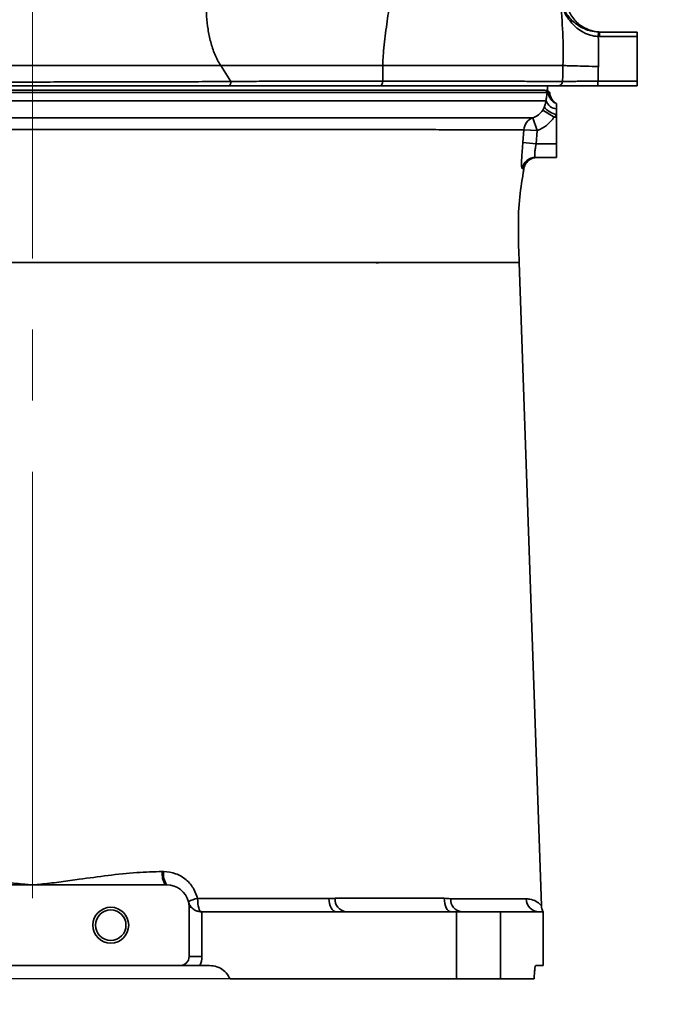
# Model space of a CAD drawing. Header units: millimetres. Extents: x -7686 to -856, y -458 to 6140.
# Tile 27 of 102: x -5885 to -5742, y 3369 to 3589. Entities that reach past the tile are written whole.
import ezdxf

# ---------------------------------------------------------------- set-up
doc = ezdxf.new("R2010")
doc.units = ezdxf.units.MM
doc.header["$LTSCALE"] = 5
doc.header["$PDSIZE"] = -1
doc.linetypes.add('CENTER2', pattern=[28.575, 19.05, -3.175, 3.175, -3.175])
doc.layers.add('细实线', color=1, linetype='Continuous', lineweight=20)
doc.dimstyles.new('安装', dxfattribs={"dimtxt": 6, "dimasz": 12, "dimexe": 7, "dimexo": 0.625, "dimtad": 1, "dimtoh": 1, "dimtxsty": 'Standard', "dimcen": 2.5, "dimclrd": 4, "dimclre": 4, "dimclrt": 3, "dimadec": 0, "dimazin": 0, "dimtfac": 1, "dimtmove": 0, "dimatfit": 3, "dimfxl": 1, "dimarcsym": 0})

# ---------------------------------------------------------------- blocks, each defined once
blk = doc.blocks.new('*D73')
at = {"layer": 'Defpoints', "color": 0, "linetype": 'Continuous', "transparency": 16777216}
for p in [(-5831.96, 3764.63), (-6092.75, 3374.82), (-5832.25, 3374.63)]:
    blk.add_point(p, dxfattribs=at)
at = {"layer": '细实线', "color": 4, "linetype": 'Continuous', "lineweight": -2, "transparency": 16777216}
for p, q in [((-5832.59, 3764.63), (-6099.46, 3764.82)), ((-6092.47, 3752.82), (-6092.74, 3386.82)), ((-5832.87, 3374.63), (-6099.75, 3374.82))]:
    blk.add_line(p, q, dxfattribs=at)
at = {"layer": '细实线', "color": 4, "linetype": 'Continuous', "transparency": 16777216}
for points in [[(-6094.47, 3752.82), (-6090.47, 3752.82), (-6092.46, 3764.82)], [(-6094.74, 3386.82), (-6090.74, 3386.82), (-6092.75, 3374.82)]]:
    blk.add_solid(points, dxfattribs=at)
at = {"layer": '细实线', "color": 3, "linetype": 'Continuous', "transparency": 16777216, "insert": (-6096.23, 3569.82), "char_height": 6, "attachment_point": 5, "rotation": 89.9582}
blk.add_mtext('390', dxfattribs=at)
blk = doc.blocks.new('*D90')
at = {"layer": 'Defpoints', "color": 0, "linetype": 'Continuous', "transparency": 16777216}
for p in [(-5831.96, 4094.63), (-5694.19, 3894.61), (-5831.96, 3764.63), (-5831.96, 3764.63), (-5619.84, 3511.83)]:
    blk.add_point(p, dxfattribs=at)
at = {"layer": '细实线', "color": 4, "linetype": 'Continuous', "lineweight": -2, "transparency": 16777216}
blk.add_arc((-5831.96, 3764.63), 189.41, 313.6306, 86.3694, dxfattribs=at)
at = {"layer": '细实线', "color": 4, "linetype": 'Continuous', "transparency": 16777216}
for points in [[(-5820.03, 3951.66), (-5819.9, 3955.66), (-5831.96, 3954.04)], [(-5699.93, 3626.04), (-5702.6, 3629.02), (-5710.21, 3619.53)]]:
    blk.add_solid(points, dxfattribs=at)
at = {"layer": '细实线', "color": 3, "linetype": 'Continuous', "transparency": 16777216, "insert": (-5648.36, 3824.24), "char_height": 6, "attachment_point": 5, "rotation": 287.9879}
blk.add_mtext('140°', dxfattribs=at)

msp = doc.modelspace()

# ---------------------------------------------------------------- linework, layer by layer
at = {"color": 4, "linetype": 'CENTER2', "lineweight": 15}
msp.add_line((-5881.961, 3773.673), (-5881.961, 3391.628), dxfattribs=at)
at = {"linetype": 'Continuous', "lineweight": 35}
for p, q in [((-5755.627, 3585.133), (-5755.596, 3586.132)), ((-5755.345, 3585.128), (-5755.345, 3586.128)), ((-5755.345, 3586.128), (-5746.961, 3586.128)), ((-5746.961, 3585.128), (-5755.345, 3585.128)), ((-5746.961, 3586.128), (-5746.961, 3585.128)), ((-5746.961, 3585.128), (-5746.961, 3575.128)), ((-5837.663, 3575.068), (-5839.91, 3578.628)), ((-5766.961, 3573.128), (-5766.961, 3574.128)), ((-5755.704, 3574.128), (-5755.704, 3575.128)), ((-5755.704, 3575.128), (-5746.961, 3575.128)), ((-5746.961, 3574.128), (-5755.704, 3574.128)), ((-5746.961, 3575.128), (-5746.961, 3574.128)), ((-5986.764, 3573.128), (-5767.502, 3573.128)), ((-5767.005, 3572.628), (-5977.597, 3572.628)), ((-5767.502, 3573.128), (-5767.005, 3572.628)), ((-5767.32, 3573.128), (-5766.823, 3572.669)), ((-5766.823, 3572.669), (-5767.005, 3572.628)), ((-5766.459, 3572.642), (-5766.959, 3573.128)), ((-5764.961, 3570.128), (-5764.961, 3568.963)), ((-5768.044, 3568.683), (-5767.727, 3569.285)), ((-5765.5, 3567.128), (-5768.044, 3568.683)), ((-5764.961, 3567.655), (-5765.5, 3567.128)), ((-5764.961, 3568.963), (-5764.961, 3567.655)), ((-5764.961, 3567.655), (-5764.961, 3567.128)), ((-5769.267, 3564.128), (-5770.224, 3566.968)), ((-5764.961, 3567.128), (-5765.5, 3567.128)), ((-5764.961, 3561.128), (-5764.961, 3567.128)), ((-5772.456, 3561.416), (-5772.234, 3564.303)), ((-5769.267, 3564.128), (-5772.234, 3564.303)), ((-5769.267, 3564.128), (-5769.497, 3561.128)), ((-5769.497, 3561.128), (-5772.456, 3561.416)), ((-5769.497, 3561.128), (-5764.961, 3561.128)), ((-5764.961, 3561.128), (-5764.961, 3558.128)), ((-5764.961, 3558.128), (-5769.651, 3558.128)), ((-5805.227, 3534.629), (-5805.198, 3534.51)), ((-5804.686, 3534.628), (-5804.713, 3534.507)), ((-5768.318, 3390.948), (-5773.297, 3534.628)), ((-5852.914, 3398.612), (-5852.632, 3398.612)), ((-5911.671, 3395.628), (-5881.961, 3395.628)), ((-5881.961, 3395.628), (-5852.25, 3395.628)), ((-5852.25, 3395.628), (-5851.961, 3395.628)), ((-5814.388, 3392.628), (-5790.016, 3392.628)), ((-5846.451, 3390.628), (-5846.961, 3390.628)), ((-5846.961, 3390.628), (-5846.961, 3379.628)), ((-5844.215, 3389.628), (-5844.132, 3389.628)), ((-5844.132, 3389.628), (-5844.132, 3379.628)), ((-5844.132, 3389.628), (-5787.258, 3389.628)), ((-5787.258, 3374.628), (-5787.258, 3389.628)), ((-5787.258, 3389.628), (-5777.448, 3389.628)), ((-5777.448, 3389.628), (-5777.448, 3374.628)), ((-5777.448, 3389.628), (-5768.848, 3389.628)), ((-5768.848, 3389.628), (-5767.961, 3389.628)), ((-5767.961, 3377.628), (-5767.961, 3389.628)), ((-5844.132, 3379.628), (-5846.961, 3379.628)), ((-5848.961, 3377.628), (-5914.961, 3377.628)), ((-5842.416, 3377.628), (-5844.566, 3377.628)), ((-5767.961, 3377.628), (-5769.569, 3377.628)), ((-5837.839, 3374.628), (-5837.833, 3374.628)), ((-5837.833, 3374.628), (-5787.258, 3374.628)), ((-5777.448, 3374.628), (-5787.258, 3374.628)), ((-5777.448, 3374.628), (-5769.957, 3374.628))]:
    msp.add_line(p, q, dxfattribs=at)
at = {"linetype": 'Continuous', "lineweight": 35, "flags": 128}
for points in [[(-5837.662, 3575.067), (-5837.662, 3575.067), (-5837.662, 3575.067)], [(-5845.079, 3392.605), (-5845.062, 3392.023), (-5845.012, 3391.464), (-5844.931, 3390.95), (-5844.824, 3390.499), (-5844.693, 3390.129), (-5844.544, 3389.854), (-5844.383, 3389.685), (-5844.215, 3389.628)], [(-5815.756, 3392.575), (-5815.719, 3391.997), (-5815.623, 3391.443), (-5815.469, 3390.934), (-5815.265, 3390.488), (-5815.018, 3390.123), (-5814.736, 3389.852), (-5814.432, 3389.685), (-5814.115, 3389.628)], [(-5790.016, 3392.628), (-5789.986, 3392.043), (-5789.899, 3391.48), (-5789.757, 3390.962), (-5789.566, 3390.507), (-5789.334, 3390.134), (-5789.068, 3389.857), (-5788.781, 3389.686), (-5788.481, 3389.628)]]:
    msp.add_lwpolyline(points, dxfattribs=at)
at = {"linetype": 'Continuous', "lineweight": 35}
for radius in [4, 3.4]:
    msp.add_circle((-5864.461, 3386.628), radius, dxfattribs=at)
at = {"color": 4}
msp.add_arc((-5831.961, 3764.628), 692.802, 310, 160, dxfattribs=at)
at = {"linetype": 'Continuous', "lineweight": 35}
for centre, radius, start, end in [((-5764.594, 3575.121), 0.993, 270.37325, 358.88688), ((-5763.844, 3572.9), 2.988, 184.43204, 248.06066), ((-5764.759, 3571.638), 2.682, 199.21219, 265.68882), ((-5762.975, 3574.188), 6.828, 225.89671, 253.09302), ((-5769.243, 3564.138), 2.996, 109.12592, 176.83788), ((-5769.647, 3555.135), 2.993, 90.07736, 170.95326), ((-5849.052, 3397.906), 3.926, 169.64194, 215.45431), ((-5848.801, 3397.906), 3.895, 169.57122, 215.79778), ((-5851.961, 3390.628), 5, 14.47751, 90), ((-5843.697, 3385.503), 7.236, 101.00912, 118.22336), ((-5851.961, 3390.628), 5, 0, 14.47751), ((-5811.629, 3392.382), 2.77, 174.90313, 263.77778), ((-5785.851, 3392.336), 2.728, 175.73648, 263.08277), ((-5768.799, 3392.573), 2.946, 181.07057, 269.03343), ((-5765.32, 3391.052), 3, 181.9847, 194.67555), ((-5848.961, 3379.628), 2, 270, 0), ((-5848.961, 3379.628), 4.828, 335.5302, 0)]:
    msp.add_arc(centre, radius, start, end, dxfattribs=at)
at = {"color": 4, "linetype": 'ByBlock'}
msp.add_arc((-6013.361, 3450.433), 330, 310, 13, dxfattribs=at)
at = {"linetype": 'Continuous', "lineweight": 35}
for points, knots in [([(-5843.136, 3591.628), (-5843.126, 3590.966), (-5843.065, 3589.332), (-5842.797, 3586.74), (-5842.217, 3583.891), (-5841.45, 3581.602), (-5840.639, 3579.863), (-5840.165, 3579.032), (-5839.91, 3578.628)], [0.926886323, 0.926886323, 0.926886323, 0.926886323, 0.9375, 0.953125, 0.96875, 0.984375, 0.9921875, 1, 1, 1, 1]), ([(-5803.737, 3578.628), (-5803.735, 3579.071), (-5803.701, 3579.955), (-5803.573, 3581.719), (-5803.352, 3583.919), (-5803.034, 3586.553), (-5802.685, 3589.122), (-5802.437, 3590.813), (-5802.314, 3591.628)], [0.922925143, 0.922925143, 0.922925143, 0.922925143, 0.930737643, 0.938550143, 0.954175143, 0.969800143, 0.985425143, 1, 1, 1, 1]), ([(-5755.627, 3585.133), (-5756.246, 3585.157), (-5756.839, 3585.259), (-5757.699, 3585.509), (-5757.981, 3585.61), (-5758.52, 3585.835), (-5758.779, 3585.96), (-5759.525, 3586.368), (-5759.986, 3586.685), (-5760.816, 3587.362), (-5761.19, 3587.725), (-5761.873, 3588.489), (-5762.182, 3588.891), (-5762.731, 3589.709), (-5762.973, 3590.127), (-5763.403, 3590.978), (-5763.59, 3591.411), (-5763.832, 3592.071), (-5763.906, 3592.293), (-5764.007, 3592.628), (-5764.04, 3592.74), (-5764.101, 3592.964), (-5764.13, 3593.077), (-5764.157, 3593.189)], [0, 0, 0, 0, 0.125, 0.125, 0.1875, 0.1875, 0.25, 0.25, 0.375, 0.375, 0.5, 0.5, 0.625, 0.625, 0.75, 0.75, 0.875, 0.875, 0.9375, 0.9375, 0.96875, 0.96875, 1, 1, 1, 1]), ([(-5755.596, 3586.132), (-5756.215, 3586.151), (-5756.809, 3586.24), (-5757.67, 3586.459), (-5757.953, 3586.547), (-5758.493, 3586.745), (-5758.752, 3586.854), (-5759.5, 3587.212), (-5759.962, 3587.49), (-5760.796, 3588.083), (-5761.171, 3588.401), (-5761.857, 3589.07), (-5762.168, 3589.423), (-5762.72, 3590.139), (-5762.964, 3590.505), (-5763.397, 3591.251), (-5763.585, 3591.63), (-5763.829, 3592.209), (-5763.904, 3592.403), (-5764.006, 3592.697), (-5764.039, 3592.795), (-5764.1, 3592.992), (-5764.129, 3593.091), (-5764.157, 3593.189)], [0, 0, 0, 0, 0.125, 0.125, 0.1875, 0.1875, 0.25, 0.25, 0.375, 0.375, 0.5, 0.5, 0.625, 0.625, 0.75, 0.75, 0.875, 0.875, 0.9375, 0.9375, 0.96875, 0.96875, 1, 1, 1, 1]), ([(-5754.933, 3586.128), (-5755.877, 3586.128), (-5756.821, 3586.297), (-5758.593, 3586.952), (-5759.42, 3587.439), (-5760.855, 3588.668), (-5761.462, 3589.41), (-5762.381, 3591.061), (-5762.693, 3591.968), (-5762.838, 3592.901)], [0, 0, 0, 0, 0.25, 0.25, 0.5, 0.5, 0.75, 0.75, 1, 1, 1, 1]), ([(-5941.961, 3578.628), (-5938.266, 3578.628), (-5934.412, 3578.628), (-5926.439, 3578.628), (-5922.319, 3578.628), (-5913.879, 3578.628), (-5909.559, 3578.628), (-5900.794, 3578.628), (-5896.349, 3578.628), (-5887.418, 3578.628), (-5882.932, 3578.628), (-5874.002, 3578.628), (-5869.559, 3578.628), (-5860.795, 3578.628), (-5856.475, 3578.628), (-5848.03, 3578.628), (-5843.906, 3578.628), (-5839.91, 3578.628)], [0, 0, 0, 0, 0.125, 0.125, 0.25, 0.25, 0.375, 0.375, 0.5, 0.5, 0.625, 0.625, 0.75, 0.75, 0.875, 0.875, 1, 1, 1, 1]), ([(-5803.737, 3578.628), (-5806.406, 3578.628), (-5810.562, 3578.628), (-5816.374, 3578.628), (-5820.86, 3578.628), (-5825.464, 3578.628), (-5830.178, 3578.628), (-5834.992, 3578.628), (-5838.261, 3578.628), (-5839.91, 3578.628)], [0, 0, 0, 0, 0.25, 0.375, 0.5, 0.625, 0.75, 0.875, 1, 1, 1, 1]), ([(-5803.737, 3578.628), (-5803.738, 3578.337), (-5803.736, 3578.045), (-5803.733, 3577.462), (-5803.728, 3576.587), (-5803.723, 3575.713), (-5803.72, 3575.13)], [0, 0, 0, 0, 0.25, 0.25, 0.5, 1, 1, 1, 1]), ([(-5763.51, 3578.628), (-5763.568, 3578.628), (-5763.685, 3578.628), (-5763.873, 3578.628), (-5764.071, 3578.628), (-5764.279, 3578.628), (-5764.498, 3578.628), (-5764.944, 3578.628), (-5765.683, 3578.628), (-5766.824, 3578.628), (-5768.327, 3578.628), (-5770.301, 3578.628), (-5772.816, 3578.628), (-5775.681, 3578.628), (-5778.798, 3578.628), (-5782.273, 3578.628), (-5785.881, 3578.628), (-5789.938, 3578.628), (-5793.498, 3578.628), (-5796.643, 3578.628), (-5798.559, 3578.628), (-5800.122, 3578.628), (-5801.308, 3578.628), (-5802.511, 3578.628), (-5803.328, 3578.628), (-5803.737, 3578.628)], [0, 0, 0, 0, 0.01283807, 0.02571626, 0.03863505, 0.05159487, 0.06459622, 0.07763956, 0.12780793, 0.17904313, 0.23137241, 0.30687366, 0.38509495, 0.46031804, 0.53881746, 0.61283443, 0.69253992, 0.7611992, 0.84626183, 0.88457956, 0.92313007, 0.94224385, 0.96142517, 0.98067639, 1, 1, 1, 1]), ([(-5755.615, 3578.426), (-5756.555, 3578.45), (-5757.495, 3578.474), (-5759.258, 3578.52), (-5760.082, 3578.541), (-5761.514, 3578.577), (-5762.121, 3578.593), (-5763.044, 3578.616), (-5763.359, 3578.624), (-5763.51, 3578.628)], [0, 0, 0, 0, 0.25, 0.25, 0.5, 0.5, 0.75, 0.75, 1, 1, 1, 1]), ([(-5941.299, 3574.878), (-5941.178, 3574.878), (-5941.054, 3574.878), (-5940.81, 3574.878), (-5940.443, 3574.878), (-5939.584, 3574.878), (-5938.845, 3574.878), (-5937.364, 3574.879), (-5936.371, 3574.88), (-5933.375, 3574.882), (-5931.357, 3574.884), (-5925.237, 3574.89), (-5921.072, 3574.896), (-5912.569, 3574.908), (-5908.232, 3574.914), (-5902.698, 3574.923), (-5901.588, 3574.924), (-5899.37, 3574.928), (-5898.261, 3574.93), (-5894.933, 3574.935), (-5892.713, 3574.938), (-5886.051, 3574.949), (-5881.605, 3574.956), (-5872.706, 3574.971), (-5868.253, 3574.979), (-5861.566, 3574.992), (-5859.341, 3574.996), (-5854.923, 3575.006), (-5852.724, 3575.011), (-5848.363, 3575.024), (-5846.2, 3575.03), (-5842.981, 3575.043), (-5841.912, 3575.047), (-5840.314, 3575.054), (-5839.517, 3575.058), (-5838.589, 3575.063), (-5838.192, 3575.065), (-5837.927, 3575.067), (-5837.793, 3575.068), (-5837.663, 3575.068)], [0, 0, 0, 0, 0.0039063, 0.0039063, 0.0078125, 0.015625, 0.03125, 0.03125, 0.0625, 0.0625, 0.125, 0.125, 0.25, 0.25, 0.375, 0.375, 0.40625, 0.40625, 0.4375, 0.4375, 0.5, 0.5, 0.625, 0.625, 0.75, 0.75, 0.8125, 0.8125, 0.875, 0.875, 0.9375, 0.9375, 0.96875, 0.96875, 0.984375, 0.9921875, 0.9960938, 0.9960938, 1, 1, 1, 1]), ([(-5838.008, 3574.128), (-5842.206, 3574.128), (-5846.456, 3574.128), (-5852.923, 3574.128), (-5855.094, 3574.128), (-5858.373, 3574.128), (-5859.471, 3574.128), (-5861.673, 3574.128), (-5862.779, 3574.128), (-5868.312, 3574.128), (-5872.734, 3574.128), (-5881.571, 3574.128), (-5885.986, 3574.128), (-5892.602, 3574.128), (-5894.806, 3574.128), (-5898.111, 3574.128), (-5899.213, 3574.128), (-5901.415, 3574.128), (-5902.517, 3574.128), (-5908.013, 3574.128), (-5912.32, 3574.128), (-5924.985, 3574.128), (-5933.087, 3574.128), (-5940.848, 3574.128)], [0, 0, 0, 0, 0.125, 0.125, 0.1875, 0.1875, 0.21875, 0.21875, 0.25, 0.25, 0.375, 0.375, 0.5, 0.5, 0.5625, 0.5625, 0.59375, 0.59375, 0.625, 0.625, 0.75, 0.75, 1, 1, 1, 1]), ([(-5837.662, 3575.067), (-5837.665, 3574.94), (-5837.676, 3574.817), (-5837.713, 3574.589), (-5837.739, 3574.485), (-5837.834, 3574.227), (-5837.921, 3574.128), (-5838.008, 3574.128)], [0, 0, 0, 0, 0.25, 0.25, 0.5, 0.5, 1, 1, 1, 1]), ([(-5804.407, 3574.128), (-5806.865, 3574.128), (-5809.417, 3574.128), (-5813.386, 3574.128), (-5814.734, 3574.128), (-5817.469, 3574.128), (-5818.856, 3574.128), (-5821.67, 3574.128), (-5823.097, 3574.128), (-5825.991, 3574.128), (-5827.457, 3574.128), (-5831.898, 3574.128), (-5834.921, 3574.128), (-5838.008, 3574.128)], [0, 0, 0, 0, 0.25, 0.25, 0.375, 0.375, 0.5, 0.5, 0.625, 0.625, 0.75, 0.75, 1, 1, 1, 1]), ([(-5837.663, 3575.068), (-5837.663, 3575.068), (-5837.662, 3575.068), (-5837.662, 3575.068), (-5837.662, 3575.067), (-5837.662, 3575.067), (-5837.662, 3575.067)], [0, 0, 0, 0, 0.0000009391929, 0.0000009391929, 0.0000009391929, 0.0000016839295, 0.0000016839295, 0.0000016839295, 0.0000016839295]), ([(-5837.662, 3575.067), (-5837.467, 3575.067), (-5837.273, 3575.07), (-5836.884, 3575.074), (-5836.69, 3575.075), (-5836.109, 3575.08), (-5834.949, 3575.09), (-5833.798, 3575.098), (-5831.509, 3575.114), (-5830, 3575.124), (-5827.012, 3575.139), (-5825.533, 3575.145), (-5822.613, 3575.155), (-5821.173, 3575.158), (-5818.334, 3575.162), (-5816.934, 3575.163), (-5814.175, 3575.162), (-5812.814, 3575.16), (-5808.809, 3575.15), (-5806.233, 3575.138), (-5803.753, 3575.122)], [0, 0, 0, 0, 0.015625, 0.015625, 0.03125, 0.03125, 0.0625, 0.125, 0.125, 0.25, 0.25, 0.375, 0.375, 0.5, 0.5, 0.625, 0.625, 0.75, 0.75, 1, 1, 1, 1]), ([(-5804.407, 3574.128), (-5804.235, 3574.128), (-5804.065, 3574.235), (-5803.822, 3574.603), (-5803.752, 3574.861), (-5803.753, 3575.122)], [0, 0, 0, 0, 0.5, 0.5, 1, 1, 1, 1]), ([(-5764.587, 3574.128), (-5765.158, 3574.128), (-5765.874, 3574.128), (-5767.585, 3574.128), (-5768.58, 3574.128), (-5770.846, 3574.128), (-5772.118, 3574.128), (-5774.241, 3574.128), (-5774.985, 3574.128), (-5776.156, 3574.128), (-5776.557, 3574.128), (-5777.373, 3574.128), (-5777.788, 3574.128), (-5781.6, 3574.128), (-5785.48, 3574.128), (-5792.027, 3574.128), (-5794.331, 3574.128), (-5797.969, 3574.128), (-5799.212, 3574.128), (-5801.119, 3574.128), (-5801.762, 3574.128), (-5803.059, 3574.128), (-5803.712, 3574.128), (-5804.374, 3574.128)], [0, 0, 0, 0, 0.125, 0.125, 0.25, 0.25, 0.375, 0.375, 0.4375, 0.4375, 0.46875, 0.46875, 0.5, 0.5, 0.75, 0.75, 0.875, 0.875, 0.9375, 0.9375, 0.96875, 0.96875, 1, 1, 1, 1]), ([(-5803.72, 3575.137), (-5803.053, 3575.136), (-5802.396, 3575.134), (-5801.091, 3575.134), (-5800.444, 3575.134), (-5798.525, 3575.136), (-5797.274, 3575.137), (-5793.613, 3575.142), (-5791.294, 3575.144), (-5784.704, 3575.146), (-5780.796, 3575.14), (-5776.529, 3575.128), (-5775.706, 3575.125), (-5774.128, 3575.12), (-5773.375, 3575.117), (-5771.939, 3575.112), (-5771.255, 3575.11), (-5769.962, 3575.105), (-5769.353, 3575.103), (-5767.63, 3575.099), (-5766.625, 3575.097), (-5764.897, 3575.097), (-5764.175, 3575.099), (-5763.601, 3575.102)], [0, 0, 0, 0, 0.03125, 0.03125, 0.0625, 0.0625, 0.125, 0.125, 0.25, 0.25, 0.5, 0.5, 0.5625, 0.5625, 0.625, 0.625, 0.6875, 0.6875, 0.75, 0.75, 0.875, 0.875, 1, 1, 1, 1]), ([(-5755.704, 3574.128), (-5756.237, 3574.128), (-5756.768, 3574.128), (-5757.803, 3574.128), (-5758.311, 3574.128), (-5759.056, 3574.128), (-5759.303, 3574.128), (-5759.781, 3574.128), (-5760.015, 3574.128), (-5760.695, 3574.128), (-5761.125, 3574.128), (-5761.732, 3574.128), (-5761.927, 3574.128), (-5762.299, 3574.128), (-5762.475, 3574.128), (-5762.977, 3574.128), (-5763.276, 3574.128), (-5763.8, 3574.128), (-5764.019, 3574.128), (-5764.369, 3574.128), (-5764.501, 3574.128), (-5764.587, 3574.128)], [0, 0, 0, 0, 0.125, 0.125, 0.25, 0.25, 0.3125, 0.3125, 0.375, 0.375, 0.5, 0.5, 0.5625, 0.5625, 0.625, 0.625, 0.75, 0.75, 0.875, 0.875, 1, 1, 1, 1]), ([(-5763.601, 3575.102), (-5763.524, 3575.102), (-5763.407, 3575.103), (-5763.096, 3575.104), (-5762.901, 3575.104), (-5762.435, 3575.106), (-5762.17, 3575.107), (-5761.723, 3575.108), (-5761.566, 3575.109), (-5761.236, 3575.11), (-5761.062, 3575.11), (-5760.523, 3575.112), (-5760.141, 3575.113), (-5759.536, 3575.115), (-5759.329, 3575.116), (-5758.903, 3575.118), (-5758.684, 3575.118), (-5758.021, 3575.12), (-5757.57, 3575.122), (-5756.65, 3575.125), (-5756.177, 3575.127), (-5755.704, 3575.128)], [0, 0, 0, 0, 0.125, 0.125, 0.25, 0.25, 0.375, 0.375, 0.4375, 0.4375, 0.5, 0.5, 0.625, 0.625, 0.6875, 0.6875, 0.75, 0.75, 0.875, 0.875, 1, 1, 1, 1]), ([(-5767.292, 3570.755), (-5767.26, 3571.06), (-5767.177, 3571.844), (-5767.072, 3572.391), (-5767.009, 3572.613), (-5767.005, 3572.628)], [0, 0, 0, 0, 0.37276009, 0.95821414, 1, 1, 1, 1]), ([(-5766.459, 3572.642), (-5766.468, 3572.643), (-5766.484, 3572.644), (-5766.605, 3572.654), (-5766.75, 3572.664), (-5766.823, 3572.669)], [0, 0, 0, 0, 0.3326196, 0.6633277, 1, 1, 1, 1]), ([(-5766.236, 3571.641), (-5766.28, 3571.742), (-5766.416, 3572.051), (-5766.439, 3572.405), (-5766.455, 3572.643)], [0, 0, 0, 0, 0.32644034, 1, 1, 1, 1]), ([(-5764.95, 3570.152), (-5764.965, 3570.157), (-5765.003, 3570.172), (-5765.134, 3570.244), (-5765.327, 3570.384), (-5765.55, 3570.567), (-5765.84, 3570.892), (-5766.098, 3571.255), (-5766.199, 3571.536), (-5766.236, 3571.641)], [0, 0, 0, 0, 0.2209981, 0.5532605, 0.7231379, 0.8295845, 0.8944504, 0.9605528, 1, 1, 1, 1]), ([(-5949.771, 3570.772), (-5948.254, 3570.773), (-5944.129, 3570.774), (-5937.015, 3570.777), (-5928.314, 3570.78), (-5919.17, 3570.782), (-5909.778, 3570.785), (-5900.258, 3570.787), (-5890.633, 3570.789), (-5880.83, 3570.789), (-5871.058, 3570.788), (-5861.433, 3570.786), (-5851.975, 3570.784), (-5842.618, 3570.782), (-5833.566, 3570.779), (-5824.923, 3570.776), (-5816.698, 3570.773), (-5808.841, 3570.771), (-5801.531, 3570.767), (-5794.843, 3570.765), (-5788.779, 3570.762), (-5783.308, 3570.759), (-5778.563, 3570.757), (-5774.586, 3570.755), (-5771.365, 3570.755), (-5768.899, 3570.754), (-5767.749, 3570.755), (-5767.319, 3570.755), (-5767.292, 3570.755)], [0, 0, 0, 0, 0.0231841, 0.0630479, 0.1031886, 0.1442021, 0.1855173, 0.2253812, 0.2655218, 0.3065354, 0.3478507, 0.3877145, 0.4278552, 0.4688688, 0.510184, 0.5500479, 0.5901885, 0.6312021, 0.6725173, 0.7123812, 0.7525218, 0.7935354, 0.8348506, 0.8747144, 0.9148551, 0.9558686, 0.9971839, 1, 1, 1, 1]), ([(-5767.727, 3569.285), (-5767.669, 3569.423), (-5767.455, 3569.942), (-5767.355, 3570.398), (-5767.301, 3570.702), (-5767.295, 3570.737), (-5767.292, 3570.755)], [0, 0, 0, 0, 0.2434789, 0.9117923, 0.9522489, 1, 1, 1, 1]), ([(-5770.224, 3566.968), (-5769.797, 3567.152), (-5768.921, 3567.529), (-5768.341, 3568.291), (-5768.044, 3568.683)], [0, 0, 0, 0, 0.4868375, 1, 1, 1, 1]), ([(-5770.224, 3566.968), (-5770.704, 3566.968), (-5771.668, 3566.968), (-5774.043, 3566.968), (-5777.114, 3566.968), (-5780.945, 3566.969), (-5785.483, 3566.97), (-5790.734, 3566.971), (-5796.701, 3566.972), (-5803.271, 3566.973), (-5810.351, 3566.975), (-5817.911, 3566.976), (-5826.02, 3566.977), (-5834.514, 3566.979), (-5843.282, 3566.98), (-5852.298, 3566.981), (-5861.633, 3566.982), (-5871.094, 3566.982), (-5880.563, 3566.983), (-5890.018, 3566.983), (-5899.529, 3566.982), (-5908.893, 3566.981), (-5917.998, 3566.98), (-5926.834, 3566.979), (-5935.447, 3566.978), (-5942.558, 3566.977), (-5946.68, 3566.976), (-5948.162, 3566.976)], [0, 0, 0, 0, 0.03895405, 0.07816297, 0.11817246, 0.15845803, 0.19865057, 0.23912258, 0.28047596, 0.32213354, 0.36231964, 0.40278451, 0.44412923, 0.48577789, 0.52595756, 0.5664161, 0.60775368, 0.64939515, 0.68957458, 0.73003108, 0.77136279, 0.81299782, 0.85318034, 0.8936414, 0.93498166, 0.9766255, 1, 1, 1, 1]), ([(-5765.5, 3567.128), (-5766.013, 3566.444), (-5767.009, 3565.114), (-5768.529, 3564.45), (-5769.267, 3564.128)], [0, 0, 0, 0, 0.5147344, 1, 1, 1, 1]), ([(-5772.234, 3564.303), (-5772.841, 3564.303), (-5774.061, 3564.301), (-5777.094, 3564.303), (-5780.737, 3564.305), (-5784.89, 3564.309), (-5789.776, 3564.314), (-5795.326, 3564.32), (-5801.434, 3564.326), (-5808.094, 3564.332), (-5815.347, 3564.338), (-5823.082, 3564.344), (-5831.163, 3564.35), (-5839.6, 3564.356), (-5848.422, 3564.362), (-5857.488, 3564.366), (-5866.645, 3564.371), (-5875.91, 3564.375), (-5885.307, 3564.375), (-5894.688, 3564.372), (-5903.897, 3564.368), (-5912.961, 3564.363), (-5921.889, 3564.358), (-5929.542, 3564.353), (-5936.063, 3564.348), (-5941.563, 3564.344), (-5945.159, 3564.341), (-5946.961, 3564.339)], [0, 0, 0, 0, 0.0484624, 0.0974195, 0.1377455, 0.1780718, 0.2195733, 0.2610748, 0.3013379, 0.3416008, 0.3830298, 0.4244586, 0.4647781, 0.5050976, 0.5465866, 0.5880756, 0.6284379, 0.6688004, 0.71033, 0.7518594, 0.7923177, 0.832776, 0.8744165, 0.9160568, 0.9423503, 0.9711242, 1, 1, 1, 1]), ([(-5772.603, 3555.606), (-5772.65, 3555.67), (-5772.744, 3555.799), (-5772.777, 3556.804), (-5772.72, 3558.262), (-5772.599, 3559.888), (-5772.497, 3560.972), (-5772.456, 3561.416)], [0, 0, 0, 0, 0.2142242, 0.4288449, 0.6420111, 0.8534514, 1, 1, 1, 1]), ([(-5769.497, 3561.128), (-5769.541, 3560.896), (-5769.647, 3560.335), (-5769.774, 3559.491), (-5769.832, 3558.737), (-5769.796, 3558.225), (-5769.7, 3558.161), (-5769.651, 3558.128)], [0, 0, 0, 0, 0.1496363, 0.3626032, 0.5741696, 0.7865269, 1, 1, 1, 1]), ([(-5769.263, 3558.128), (-5769.55, 3558.104), (-5770.166, 3558.052), (-5771.071, 3557.598), (-5771.71, 3556.934), (-5772.083, 3556.229), (-5772.176, 3555.821), (-5772.224, 3555.611)], [0, 0, 0, 0, 0.2033607, 0.4376216, 0.70267, 0.8474474, 1, 1, 1, 1]), ([(-5772.224, 3555.611), (-5772.272, 3555.322), (-5772.661, 3552.951), (-5773.404, 3548.349), (-5773.538, 3541.608), (-5773.379, 3536.994), (-5773.297, 3534.628)], [0, 0, 0, 0, 0.0418022, 0.3422725, 0.6626901, 1, 1, 1, 1]), ([(-5772.224, 3555.611), (-5772.224, 3555.611), (-5772.225, 3555.611), (-5772.295, 3555.609), (-5772.523, 3555.607), (-5772.603, 3555.606)], [0, 0, 0, 0, 0.0000065, 0.6478034, 1, 1, 1, 1]), ([(-5805.227, 3534.628), (-5807.826, 3534.628), (-5813.024, 3534.628), (-5821.665, 3534.628), (-5830.819, 3534.628), (-5840.467, 3534.628), (-5850.501, 3534.628), (-5860.83, 3534.628), (-5871.351, 3534.628), (-5881.961, 3534.628), (-5892.57, 3534.628), (-5903.091, 3534.628), (-5913.419, 3534.628), (-5922.955, 3534.628), (-5931.652, 3534.628), (-5939.56, 3534.628), (-5944.494, 3534.628), (-5946.961, 3534.628)], [0, 0, 0, 0, 0.0686754, 0.1373505, 0.2060264, 0.2747037, 0.343476, 0.4122498, 0.4810261, 0.5498115, 0.618597, 0.6873733, 0.7561471, 0.8249193, 0.8832805, 0.9416408, 1, 1, 1, 1]), ([(-5805.227, 3534.629), (-5805.132, 3534.66), (-5804.952, 3534.718), (-5804.771, 3534.658), (-5804.686, 3534.629)], [0, 0, 0, 0, 0.5258357, 1, 1, 1, 1]), ([(-5804.713, 3534.508), (-5804.789, 3534.537), (-5804.951, 3534.597), (-5805.113, 3534.54), (-5805.198, 3534.51)], [0, 0, 0, 0, 0.4746107, 1, 1, 1, 1]), ([(-5773.297, 3534.628), (-5773.38, 3534.628), (-5773.547, 3534.628), (-5775.101, 3534.628), (-5777.659, 3534.628), (-5781.272, 3534.628), (-5785.873, 3534.628), (-5791.365, 3534.628), (-5797.59, 3534.628), (-5802.321, 3534.628), (-5804.686, 3534.628)], [0, 0, 0, 0, 0.1260522, 0.2520956, 0.378143, 0.5041897, 0.6302309, 0.7562651, 0.8781346, 1, 1, 1, 1]), ([(-5911.007, 3398.612), (-5909.097, 3398.558), (-5905.066, 3398.445), (-5898.867, 3397.754), (-5891.805, 3396.807), (-5886.356, 3396.009), (-5882.901, 3395.7), (-5882.198, 3395.646), (-5882.011, 3395.632), (-5881.961, 3395.628)], [0, 0, 0, 0, 0.19892574, 0.42000081, 0.64114871, 0.92815201, 0.98087388, 0.99484026, 1, 1, 1, 1]), ([(-5881.961, 3395.628), (-5881.91, 3395.632), (-5881.692, 3395.648), (-5880.925, 3395.708), (-5878.84, 3395.898), (-5875.563, 3396.305), (-5870.7, 3396.996), (-5865.058, 3397.751), (-5858.86, 3398.445), (-5854.824, 3398.558), (-5852.914, 3398.612)], [0, 0, 0, 0, 0.00515949, 0.02225178, 0.0784422, 0.21857419, 0.35888039, 0.57957836, 0.80108332, 1, 1, 1, 1]), ([(-5852.632, 3398.612), (-5851.731, 3398.517), (-5849.923, 3398.328), (-5847.556, 3396.87), (-5845.852, 3394.888), (-5845.316, 3393.305), (-5845.079, 3392.605)], [0, 0, 0, 0, 0.2621643, 0.5258947, 0.7902795, 1, 1, 1, 1]), ([(-5847.119, 3391.878), (-5847.107, 3391.834), (-5847.069, 3391.695), (-5846.981, 3391.455), (-5846.797, 3391.066), (-5846.593, 3390.808), (-5846.451, 3390.628)], [0, 0, 0, 0, 0.080652, 0.2505616, 0.4752052, 1, 1, 1, 1]), ([(-5845.079, 3392.605), (-5844.997, 3392.605), (-5842.999, 3392.604), (-5838.96, 3392.6), (-5833.063, 3392.594), (-5827.135, 3392.588), (-5821.334, 3392.582), (-5817.615, 3392.577), (-5815.756, 3392.575)], [0, 0, 0, 0, 0.0079711, 0.1929846, 0.3933876, 0.5937897, 0.7968957, 1, 1, 1, 1]), ([(-5815.756, 3392.575), (-5815.309, 3392.591), (-5814.802, 3392.608), (-5814.431, 3392.626), (-5814.388, 3392.628)], [0, 0, 0, 0, 0.8823423, 1, 1, 1, 1]), ([(-5790.016, 3392.628), (-5789.551, 3392.601), (-5789.019, 3392.571), (-5788.622, 3392.542), (-5788.571, 3392.539)], [0, 0, 0, 0, 0.87319269, 1, 1, 1, 1]), ([(-5788.571, 3392.539), (-5786.974, 3392.537), (-5783.768, 3392.532), (-5779.62, 3392.526), (-5776.012, 3392.522), (-5773.429, 3392.519), (-5772.198, 3392.519), (-5771.744, 3392.518)], [0, 0, 0, 0, 0.2138528, 0.4290869, 0.6488278, 0.8701989, 1, 1, 1, 1]), ([(-5771.744, 3392.518), (-5771.467, 3392.502), (-5770.575, 3392.451), (-5769.408, 3391.955), (-5768.55, 3391.241), (-5768.321, 3390.934), (-5768.319, 3390.945), (-5768.318, 3390.948)], [0, 0, 0, 0, 0.11348415, 0.36513314, 0.63411612, 0.90300831, 1, 1, 1, 1]), ([(-5846.451, 3390.628), (-5846.444, 3390.62), (-5846.239, 3390.393), (-5845.808, 3390.041), (-5845.021, 3389.693), (-5844.484, 3389.65), (-5844.215, 3389.628)], [0, 0, 0, 0, 0.0146403, 0.4238113, 0.7111868, 1, 1, 1, 1]), ([(-5767.947, 3389.643), (-5767.947, 3389.643), (-5768.042, 3389.778), (-5768.127, 3390.037), (-5768.213, 3390.295)], [0, 0, 0, 0, 0.000462, 1, 1, 1, 1]), ([(-5844.566, 3377.628), (-5844.975, 3377.628), (-5845.97, 3377.628), (-5847.171, 3377.628), (-5848.018, 3377.628), (-5848.529, 3377.628), (-5848.803, 3377.628), (-5848.931, 3377.628), (-5848.961, 3377.628)], [0, 0, 0, 0, 0.2489364, 0.6058997, 0.8269221, 0.9216269, 0.9820128, 1, 1, 1, 1]), ([(-5842.416, 3377.628), (-5841.853, 3377.573), (-5840.728, 3377.463), (-5839.236, 3376.599), (-5838.296, 3375.572), (-5837.941, 3374.849), (-5837.833, 3374.628)], [0, 0, 0, 0, 0.2909049, 0.5818101, 0.8727048, 1, 1, 1, 1]), ([(-5769.957, 3374.628), (-5769.933, 3375.122), (-5769.884, 3376.109), (-5769.764, 3377.13), (-5769.654, 3377.581), (-5769.589, 3377.617), (-5769.569, 3377.628)], [0, 0, 0, 0, 0.29069872, 0.58138993, 0.87227312, 1, 1, 1, 1])]:
    msp.add_open_spline(points, degree=3, knots=knots, dxfattribs=at)
for points in [[(-5763.51, 3578.628), (-5763.39, 3583.497), (-5763.563, 3588.353), (-5764.157, 3593.189)], [(-5755.627, 3585.133), (-5755.56, 3582.898), (-5755.558, 3580.662), (-5755.616, 3578.426)], [(-5755.345, 3585.128), (-5755.439, 3585.128), (-5755.533, 3585.13), (-5755.627, 3585.133)], [(-5755.596, 3586.132), (-5755.512, 3586.13), (-5755.428, 3586.128), (-5755.345, 3586.128)], [(-5763.601, 3575.102), (-5763.571, 3576.277), (-5763.539, 3577.453), (-5763.51, 3578.628)], [(-5755.615, 3578.426), (-5755.644, 3577.327), (-5755.675, 3576.228), (-5755.704, 3575.128)]]:
    msp.add_open_spline(points, degree=3, dxfattribs=at)

# ---------------------------------------------------------------- dimensions: what is measured, and where the dimension line sits
at = {"layer": '细实线', "color": 1, "linetype": 'Continuous'}
dim = msp.add_angular_dim_2l(base=(-5694.189, 3894.609), line1=((-5831.961, 3764.628), (-5831.961, 4094.628)), line2=((-5831.961, 3764.628), (-5619.841, 3511.834)), dimstyle='安装', dxfattribs=at)
dim.commit()
dim.dimension.update_dxf_attribs({"geometry": '*D90', "text_midpoint": (-5651.808, 3823.121), "dimtype": 162})
dim = msp.add_aligned_dim(p1=(-5831.961, 3764.628), p2=(-5832.245, 3374.628), distance=-260.503, dimstyle='安装', dxfattribs=at)
dim.commit()
dim.dimension.update_dxf_attribs({"geometry": '*D73', "text_midpoint": (-6096.231, 3569.821)})

doc.saveas('drawing.dxf')
